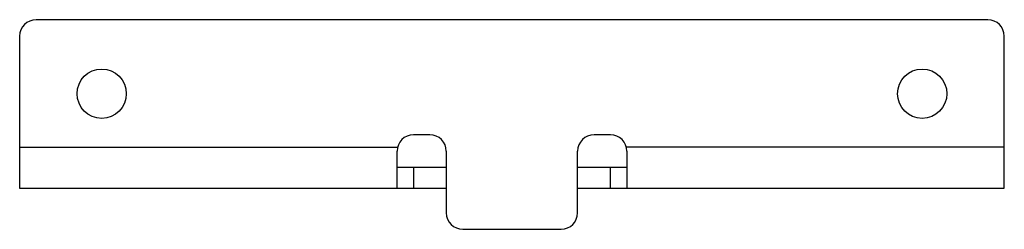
# Model space of a CAD drawing. Header units: millimetres. Extents: x 18 to 138, y 95 to 121.
import ezdxf

# ---------------------------------------------------------------- set-up
doc = ezdxf.new("R2010")
doc.units = ezdxf.units.MM
doc.header["$LTSCALE"] = 13.984148
doc.layers.get('0').update_dxf_attribs({"linetype": 'CONTINUOUS'})

msp = doc.modelspace()

# ---------------------------------------------------------------- linework, layer by layer
at = {"color": 7, "linetype": 'Continuous'}
for p, q in [((135.94, 120.54), (19.94, 120.54)), ((17.94, 118.54), (17.94, 100.04)), ((137.94, 100.04), (137.94, 118.54)), ((67.94, 106.54), (65.94, 106.54)), ((89.94, 106.54), (87.94, 106.54)), ((17.94, 105.04), (64.01, 105.04)), ((63.94, 100.04), (63.94, 104.54)), ((69.94, 104.54), (69.94, 97.04)), ((85.94, 97.04), (85.94, 104.54)), ((137.94, 105.04), (91.88, 105.04)), ((91.94, 104.54), (91.94, 100.04)), ((69.94, 102.54), (63.94, 102.54)), ((65.94, 102.54), (65.94, 100.04)), ((91.94, 102.54), (85.94, 102.54)), ((89.94, 100.04), (89.94, 102.54)), ((17.94, 100.04), (69.94, 100.04)), ((85.94, 100.04), (137.94, 100.04)), ((71.94, 95.04), (83.94, 95.04))]:
    msp.add_line(p, q, dxfattribs=at)
for centre in [(27.94, 111.54), (127.94, 111.54)]:
    msp.add_circle(centre, 3, dxfattribs=at)
for centre, start, end in [((19.94, 118.54), 90, 180), ((135.94, 118.54), 0, 90), ((65.94, 104.54), 90, 180), ((67.94, 104.54), 0, 90), ((87.94, 104.54), 90, 180), ((89.94, 104.54), 0.0009, 90), ((71.94, 97.04), 180, 270), ((83.94, 97.04), 270, 360)]:
    msp.add_arc(centre, 2, start, end, dxfattribs=at)

doc.saveas('drawing.dxf')
